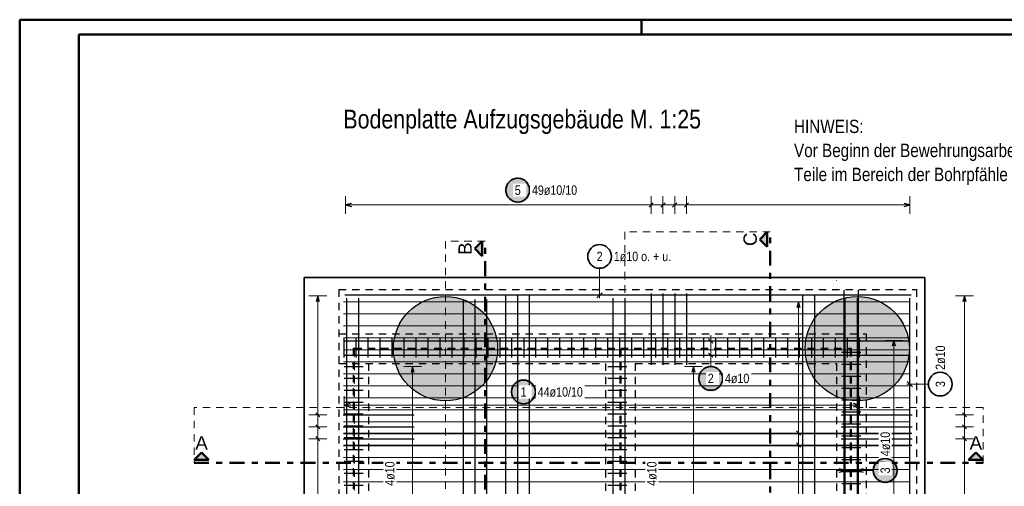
# Model space of a CAD drawing. Header units: millimetres. Extents: x 0 to 50.9, y 0 to 29.7.
# Tile 8 of 13: x 0 to 16.6, y 21.8 to 29.7. Entities that reach past the tile are written whole.
import ezdxf

# ---------------------------------------------------------------- set-up
doc = ezdxf.new("R2010")
doc.units = ezdxf.units.MM
doc.linetypes.add('DASHDOT', pattern=[1, 0.5, -0.25, 0, -0.25])
doc.linetypes.add('HIDDEN', pattern=[0.375, 0.25, -0.125])
doc.styles.add('Arial', font='arial.ttf')
doc.styles.add('Arial Narrow', font='ARIALN.TTF')

msp = doc.modelspace()

# ---------------------------------------------------------------- hatches: boundary and pattern name
at = {"lineweight": 25, "true_color": 0xffffff}
for points in [[(8.628, 26.826), (8.627, 26.834), (8.627, 26.841), (8.626, 26.849), (8.625, 26.857), (8.624, 26.864), (8.623, 26.872), (8.621, 26.879), (8.619, 26.887), (8.617, 26.894), (8.614, 26.901), (8.612, 26.908), (8.609, 26.916), (8.605, 26.922), (8.602, 26.929), (8.598, 26.936), (8.594, 26.943), (8.59, 26.949), (8.586, 26.955), (8.581, 26.961), (8.576, 26.967), (8.571, 26.973), (8.566, 26.979), (8.56, 26.984), (8.555, 26.99), (8.549, 26.995), (8.543, 26.999), (8.537, 27.004), (8.531, 27.008), (8.524, 27.013), (8.518, 27.017), (8.511, 27.02), (8.504, 27.024), (8.497, 27.027), (8.49, 27.03), (8.483, 27.033), (8.476, 27.035), (8.468, 27.038), (8.461, 27.04), (8.453, 27.041), (8.446, 27.043), (8.438, 27.044), (8.431, 27.045), (8.423, 27.046), (8.415, 27.046), (8.408, 27.046), (8.4, 27.046), (8.392, 27.046), (8.385, 27.045), (8.377, 27.044), (8.369, 27.043), (8.362, 27.041), (8.354, 27.04), (8.347, 27.038), (8.34, 27.035), (8.332, 27.033), (8.325, 27.03), (8.318, 27.027), (8.311, 27.024), (8.304, 27.02), (8.298, 27.017), (8.291, 27.013), (8.285, 27.008), (8.278, 27.004), (8.272, 26.999), (8.266, 26.995), (8.26, 26.99), (8.255, 26.984), (8.249, 26.979), (8.244, 26.973), (8.239, 26.967), (8.234, 26.961), (8.23, 26.955), (8.225, 26.949), (8.221, 26.943), (8.217, 26.936), (8.213, 26.929), (8.21, 26.922), (8.207, 26.916), (8.204, 26.908), (8.201, 26.901), (8.198, 26.894), (8.196, 26.887), (8.194, 26.879), (8.192, 26.872), (8.191, 26.864), (8.19, 26.857), (8.189, 26.849), (8.188, 26.841), (8.188, 26.834), (8.188, 26.826), (8.188, 26.818), (8.188, 26.811), (8.189, 26.803), (8.19, 26.795), (8.191, 26.788), (8.192, 26.78), (8.194, 26.773), (8.196, 26.765), (8.198, 26.758), (8.201, 26.751), (8.204, 26.744), (8.207, 26.737), (8.21, 26.73), (8.213, 26.723), (8.217, 26.716), (8.221, 26.709), (8.225, 26.703), (8.23, 26.697), (8.234, 26.691), (8.239, 26.685), (8.244, 26.679), (8.249, 26.673), (8.255, 26.668), (8.26, 26.663), (8.266, 26.658), (8.272, 26.653), (8.278, 26.648), (8.285, 26.644), (8.291, 26.639), (8.298, 26.636), (8.304, 26.632), (8.311, 26.628), (8.318, 26.625), (8.325, 26.622), (8.332, 26.619), (8.34, 26.617), (8.347, 26.615), (8.354, 26.613), (8.362, 26.611), (8.369, 26.609), (8.377, 26.608), (8.385, 26.607), (8.392, 26.607), (8.4, 26.606), (8.408, 26.606), (8.415, 26.606), (8.423, 26.607), (8.431, 26.607), (8.438, 26.608), (8.446, 26.609), (8.453, 26.611), (8.461, 26.613), (8.468, 26.615), (8.476, 26.617), (8.483, 26.619), (8.49, 26.622), (8.497, 26.625), (8.504, 26.628), (8.511, 26.632), (8.518, 26.636), (8.524, 26.639), (8.531, 26.644), (8.537, 26.648), (8.543, 26.653), (8.549, 26.658), (8.555, 26.663), (8.56, 26.668), (8.566, 26.673), (8.571, 26.679), (8.576, 26.685), (8.581, 26.691), (8.586, 26.697), (8.59, 26.703), (8.594, 26.709), (8.598, 26.716), (8.602, 26.723), (8.605, 26.73), (8.609, 26.737), (8.612, 26.744), (8.614, 26.751), (8.617, 26.758), (8.619, 26.765), (8.621, 26.773), (8.623, 26.78), (8.624, 26.788), (8.625, 26.795), (8.626, 26.803), (8.627, 26.811)], [(11.886, 23.651), (11.886, 23.659), (11.886, 23.666), (11.885, 23.674), (11.884, 23.682), (11.883, 23.689), (11.881, 23.697), (11.88, 23.704), (11.878, 23.712), (11.875, 23.719), (11.873, 23.726), (11.87, 23.733), (11.867, 23.74), (11.864, 23.747), (11.86, 23.754), (11.857, 23.761), (11.853, 23.767), (11.848, 23.774), (11.844, 23.78), (11.839, 23.786), (11.835, 23.792), (11.83, 23.798), (11.824, 23.804), (11.819, 23.809), (11.813, 23.814), (11.807, 23.819), (11.802, 23.824), (11.795, 23.829), (11.789, 23.833), (11.783, 23.837), (11.776, 23.841), (11.769, 23.845), (11.763, 23.849), (11.756, 23.852), (11.748, 23.855), (11.741, 23.858), (11.734, 23.86), (11.727, 23.862), (11.719, 23.864), (11.712, 23.866), (11.704, 23.868), (11.697, 23.869), (11.689, 23.87), (11.681, 23.87), (11.674, 23.871), (11.666, 23.871), (11.658, 23.871), (11.651, 23.87), (11.643, 23.87), (11.635, 23.869), (11.628, 23.868), (11.62, 23.866), (11.613, 23.864), (11.605, 23.862), (11.598, 23.86), (11.591, 23.858), (11.584, 23.855), (11.577, 23.852), (11.57, 23.849), (11.563, 23.845), (11.556, 23.841), (11.549, 23.837), (11.543, 23.833), (11.537, 23.829), (11.531, 23.824), (11.525, 23.819), (11.519, 23.814), (11.513, 23.809), (11.508, 23.804), (11.503, 23.798), (11.498, 23.792), (11.493, 23.786), (11.488, 23.78), (11.484, 23.774), (11.48, 23.767), (11.476, 23.761), (11.472, 23.754), (11.468, 23.747), (11.465, 23.74), (11.462, 23.733), (11.459, 23.726), (11.457, 23.719), (11.455, 23.712), (11.453, 23.704), (11.451, 23.697), (11.449, 23.689), (11.448, 23.682), (11.447, 23.674), (11.447, 23.666), (11.446, 23.659), (11.446, 23.651), (11.446, 23.643), (11.447, 23.636), (11.447, 23.628), (11.448, 23.62), (11.449, 23.613), (11.451, 23.605), (11.453, 23.598), (11.455, 23.59), (11.457, 23.583), (11.459, 23.576), (11.462, 23.568), (11.465, 23.561), (11.468, 23.554), (11.472, 23.548), (11.476, 23.541), (11.48, 23.534), (11.484, 23.528), (11.488, 23.522), (11.493, 23.515), (11.498, 23.509), (11.503, 23.504), (11.508, 23.498), (11.513, 23.493), (11.519, 23.487), (11.525, 23.482), (11.531, 23.478), (11.537, 23.473), (11.543, 23.469), (11.549, 23.464), (11.556, 23.46), (11.563, 23.457), (11.57, 23.453), (11.577, 23.45), (11.584, 23.447), (11.591, 23.444), (11.598, 23.442), (11.605, 23.439), (11.613, 23.437), (11.62, 23.436), (11.628, 23.434), (11.635, 23.433), (11.643, 23.432), (11.651, 23.431), (11.658, 23.431), (11.666, 23.431), (11.674, 23.431), (11.681, 23.431), (11.689, 23.432), (11.697, 23.433), (11.704, 23.434), (11.712, 23.436), (11.719, 23.437), (11.727, 23.439), (11.734, 23.442), (11.741, 23.444), (11.748, 23.447), (11.756, 23.45), (11.763, 23.453), (11.769, 23.457), (11.776, 23.46), (11.783, 23.464), (11.789, 23.469), (11.795, 23.473), (11.802, 23.478), (11.807, 23.482), (11.813, 23.487), (11.819, 23.493), (11.824, 23.498), (11.83, 23.504), (11.835, 23.509), (11.839, 23.515), (11.844, 23.522), (11.848, 23.528), (11.853, 23.534), (11.857, 23.541), (11.86, 23.548), (11.864, 23.554), (11.867, 23.561), (11.87, 23.568), (11.873, 23.576), (11.875, 23.583), (11.878, 23.59), (11.88, 23.598), (11.881, 23.605), (11.883, 23.613), (11.884, 23.62), (11.885, 23.628), (11.886, 23.636)], [(8.725, 23.423), (8.725, 23.431), (8.725, 23.438), (8.724, 23.446), (8.723, 23.454), (8.722, 23.461), (8.721, 23.469), (8.719, 23.476), (8.717, 23.484), (8.715, 23.491), (8.712, 23.498), (8.709, 23.506), (8.706, 23.513), (8.703, 23.52), (8.7, 23.526), (8.696, 23.533), (8.692, 23.54), (8.688, 23.546), (8.683, 23.552), (8.679, 23.559), (8.674, 23.565), (8.669, 23.57), (8.664, 23.576), (8.658, 23.581), (8.653, 23.587), (8.647, 23.592), (8.641, 23.597), (8.635, 23.601), (8.628, 23.606), (8.622, 23.61), (8.615, 23.614), (8.609, 23.617), (8.602, 23.621), (8.595, 23.624), (8.588, 23.627), (8.581, 23.63), (8.573, 23.632), (8.566, 23.635), (8.559, 23.637), (8.551, 23.638), (8.544, 23.64), (8.536, 23.641), (8.528, 23.642), (8.521, 23.643), (8.513, 23.643), (8.505, 23.643), (8.498, 23.643), (8.49, 23.643), (8.482, 23.642), (8.475, 23.641), (8.467, 23.64), (8.46, 23.638), (8.452, 23.637), (8.445, 23.635), (8.437, 23.632), (8.43, 23.63), (8.423, 23.627), (8.416, 23.624), (8.409, 23.621), (8.402, 23.617), (8.395, 23.614), (8.389, 23.61), (8.382, 23.606), (8.376, 23.601), (8.37, 23.597), (8.364, 23.592), (8.358, 23.587), (8.353, 23.581), (8.347, 23.576), (8.342, 23.57), (8.337, 23.565), (8.332, 23.559), (8.327, 23.552), (8.323, 23.546), (8.319, 23.54), (8.315, 23.533), (8.311, 23.526), (8.308, 23.52), (8.304, 23.513), (8.301, 23.506), (8.299, 23.498), (8.296, 23.491), (8.294, 23.484), (8.292, 23.476), (8.29, 23.469), (8.289, 23.461), (8.287, 23.454), (8.287, 23.446), (8.286, 23.438), (8.285, 23.431), (8.285, 23.423), (8.285, 23.415), (8.286, 23.408), (8.287, 23.4), (8.287, 23.393), (8.289, 23.385), (8.29, 23.377), (8.292, 23.37), (8.294, 23.363), (8.296, 23.355), (8.299, 23.348), (8.301, 23.341), (8.304, 23.334), (8.308, 23.327), (8.311, 23.32), (8.315, 23.313), (8.319, 23.307), (8.323, 23.3), (8.327, 23.294), (8.332, 23.288), (8.337, 23.282), (8.342, 23.276), (8.347, 23.27), (8.353, 23.265), (8.358, 23.26), (8.364, 23.255), (8.37, 23.25), (8.376, 23.245), (8.382, 23.241), (8.389, 23.237), (8.395, 23.233), (8.402, 23.229), (8.409, 23.225), (8.416, 23.222), (8.423, 23.219), (8.43, 23.216), (8.437, 23.214), (8.445, 23.212), (8.452, 23.21), (8.46, 23.208), (8.467, 23.206), (8.475, 23.205), (8.482, 23.204), (8.49, 23.204), (8.498, 23.203), (8.505, 23.203), (8.513, 23.203), (8.521, 23.204), (8.528, 23.204), (8.536, 23.205), (8.544, 23.206), (8.551, 23.208), (8.559, 23.21), (8.566, 23.212), (8.573, 23.214), (8.581, 23.216), (8.588, 23.219), (8.595, 23.222), (8.602, 23.225), (8.609, 23.229), (8.615, 23.233), (8.622, 23.237), (8.628, 23.241), (8.635, 23.245), (8.641, 23.25), (8.647, 23.255), (8.653, 23.26), (8.658, 23.265), (8.664, 23.27), (8.669, 23.276), (8.674, 23.282), (8.679, 23.288), (8.683, 23.294), (8.688, 23.3), (8.692, 23.307), (8.696, 23.313), (8.7, 23.32), (8.703, 23.327), (8.706, 23.334), (8.709, 23.341), (8.712, 23.348), (8.715, 23.355), (8.717, 23.363), (8.719, 23.37), (8.721, 23.377), (8.722, 23.385), (8.723, 23.393), (8.724, 23.4), (8.725, 23.408)], [(14.831, 22.1), (14.831, 22.108), (14.831, 22.115), (14.83, 22.123), (14.829, 22.131), (14.828, 22.138), (14.827, 22.146), (14.825, 22.153), (14.823, 22.161), (14.821, 22.168), (14.818, 22.175), (14.815, 22.182), (14.812, 22.189), (14.809, 22.196), (14.806, 22.203), (14.802, 22.21), (14.798, 22.217), (14.794, 22.223), (14.789, 22.229), (14.785, 22.235), (14.78, 22.241), (14.775, 22.247), (14.77, 22.253), (14.764, 22.258), (14.759, 22.263), (14.753, 22.269), (14.747, 22.273), (14.741, 22.278), (14.734, 22.282), (14.728, 22.287), (14.721, 22.291), (14.715, 22.294), (14.708, 22.298), (14.701, 22.301), (14.694, 22.304), (14.687, 22.307), (14.679, 22.309), (14.672, 22.311), (14.665, 22.313), (14.657, 22.315), (14.65, 22.317), (14.642, 22.318), (14.634, 22.319), (14.627, 22.319), (14.619, 22.32), (14.611, 22.32), (14.604, 22.32), (14.596, 22.319), (14.588, 22.319), (14.581, 22.318), (14.573, 22.317), (14.566, 22.315), (14.558, 22.313), (14.551, 22.311), (14.543, 22.309), (14.536, 22.307), (14.529, 22.304), (14.522, 22.301), (14.515, 22.298), (14.508, 22.294), (14.501, 22.291), (14.495, 22.287), (14.488, 22.282), (14.482, 22.278), (14.476, 22.273), (14.47, 22.269), (14.464, 22.263), (14.459, 22.258), (14.453, 22.253), (14.448, 22.247), (14.443, 22.241), (14.438, 22.235), (14.433, 22.229), (14.429, 22.223), (14.425, 22.217), (14.421, 22.21), (14.417, 22.203), (14.414, 22.196), (14.41, 22.189), (14.407, 22.182), (14.405, 22.175), (14.402, 22.168), (14.4, 22.161), (14.398, 22.153), (14.396, 22.146), (14.395, 22.138), (14.393, 22.131), (14.393, 22.123), (14.392, 22.115), (14.391, 22.108), (14.391, 22.1), (14.391, 22.092), (14.392, 22.085), (14.393, 22.077), (14.393, 22.069), (14.395, 22.062), (14.396, 22.054), (14.398, 22.047), (14.4, 22.039), (14.402, 22.032), (14.405, 22.025), (14.407, 22.018), (14.41, 22.011), (14.414, 22.004), (14.417, 21.997), (14.421, 21.99), (14.425, 21.983), (14.429, 21.977), (14.433, 21.971), (14.438, 21.965), (14.443, 21.959), (14.448, 21.953), (14.453, 21.947), (14.459, 21.942), (14.464, 21.937), (14.47, 21.931), (14.476, 21.927), (14.482, 21.922), (14.488, 21.918), (14.495, 21.913), (14.501, 21.909), (14.508, 21.906), (14.515, 21.902), (14.522, 21.899), (14.529, 21.896), (14.536, 21.893), (14.543, 21.891), (14.551, 21.889), (14.558, 21.887), (14.566, 21.885), (14.573, 21.883), (14.581, 21.882), (14.588, 21.881), (14.596, 21.881), (14.604, 21.88), (14.611, 21.88), (14.619, 21.88), (14.627, 21.881), (14.634, 21.881), (14.642, 21.882), (14.65, 21.883), (14.657, 21.885), (14.665, 21.887), (14.672, 21.889), (14.679, 21.891), (14.687, 21.893), (14.694, 21.896), (14.701, 21.899), (14.708, 21.902), (14.715, 21.906), (14.721, 21.909), (14.728, 21.913), (14.734, 21.918), (14.741, 21.922), (14.747, 21.927), (14.753, 21.931), (14.759, 21.937), (14.764, 21.942), (14.77, 21.947), (14.775, 21.953), (14.78, 21.959), (14.785, 21.965), (14.789, 21.971), (14.794, 21.977), (14.798, 21.983), (14.802, 21.99), (14.806, 21.997), (14.809, 22.004), (14.812, 22.011), (14.815, 22.018), (14.818, 22.025), (14.821, 22.032), (14.823, 22.039), (14.825, 22.047), (14.827, 22.054), (14.828, 22.062), (14.829, 22.069), (14.83, 22.077), (14.831, 22.085)]]:
    msp.add_hatch(color=7, dxfattribs=at).paths.add_polyline_path(points)
at = {"lineweight": 25, "true_color": 0x0000ff}
for points in [[(12.494, 25.996), (12.619, 25.871), (12.619, 26.121)], [(7.681, 25.84), (7.806, 25.715), (7.806, 25.965)], [(3.068, 22.402), (2.943, 22.277), (3.193, 22.277)], [(16.14, 22.402), (16.015, 22.277), (16.265, 22.277)]]:
    msp.add_hatch(color=5, dxfattribs=at).paths.add_polyline_path(points)
at = {"lineweight": 25, "true_color": 0xd7ffd7}
for points in [[(8.068, 24.153), (8.067, 24.165), (8.067, 24.177), (8.067, 24.189), (8.066, 24.201), (8.066, 24.213), (8.065, 24.224), (8.064, 24.236), (8.062, 24.248), (8.061, 24.26), (8.06, 24.272), (8.058, 24.283), (8.056, 24.295), (8.054, 24.307), (8.052, 24.318), (8.05, 24.33), (8.047, 24.342), (8.045, 24.353), (8.042, 24.365), (8.039, 24.376), (8.036, 24.388), (8.033, 24.399), (8.029, 24.41), (8.026, 24.422), (8.022, 24.433), (8.018, 24.444), (8.014, 24.455), (8.01, 24.467), (8.006, 24.478), (8.001, 24.489), (7.997, 24.5), (7.992, 24.51), (7.987, 24.521), (7.982, 24.532), (7.977, 24.543), (7.971, 24.553), (7.966, 24.564), (7.96, 24.574), (7.955, 24.585), (7.949, 24.595), (7.943, 24.605), (7.937, 24.615), (7.93, 24.625), (7.924, 24.635), (7.917, 24.645), (7.911, 24.655), (7.904, 24.665), (7.897, 24.674), (7.89, 24.684), (7.882, 24.693), (7.875, 24.703), (7.868, 24.712), (7.86, 24.721), (7.852, 24.73), (7.844, 24.739), (7.836, 24.748), (7.828, 24.756), (7.82, 24.765), (7.812, 24.773), (7.804, 24.782), (7.795, 24.79), (7.786, 24.798), (7.778, 24.806), (7.769, 24.814), (7.76, 24.822), (7.751, 24.829), (7.742, 24.837), (7.732, 24.844), (7.723, 24.852), (7.713, 24.859), (7.704, 24.866), (7.694, 24.873), (7.684, 24.88), (7.675, 24.886), (7.665, 24.893), (7.655, 24.899), (7.645, 24.905), (7.634, 24.911), (7.624, 24.917), (7.614, 24.923), (7.603, 24.929), (7.593, 24.934), (7.582, 24.94), (7.572, 24.945), (7.561, 24.95), (7.55, 24.955), (7.539, 24.96), (7.528, 24.965), (7.517, 24.969), (7.506, 24.973), (7.495, 24.978), (7.484, 24.982), (7.473, 24.986), (7.462, 24.989), (7.45, 24.993), (7.439, 24.997), (7.428, 25), (7.416, 25.003), (7.405, 25.006), (7.393, 25.009), (7.382, 25.012), (7.37, 25.014), (7.359, 25.016), (7.347, 25.019), (7.335, 25.021), (7.323, 25.023), (7.312, 25.024), (7.3, 25.026), (7.288, 25.027), (7.276, 25.029), (7.265, 25.03), (7.253, 25.031), (7.241, 25.032), (7.229, 25.032), (7.217, 25.033), (7.205, 25.033), (7.194, 25.033), (7.182, 25.033), (7.17, 25.033), (7.158, 25.033), (7.146, 25.032), (7.134, 25.032), (7.122, 25.031), (7.111, 25.03), (7.099, 25.029), (7.087, 25.027), (7.075, 25.026), (7.063, 25.024), (7.052, 25.023), (7.04, 25.021), (7.028, 25.019), (7.017, 25.016), (7.005, 25.014), (6.993, 25.012), (6.982, 25.009), (6.97, 25.006), (6.959, 25.003), (6.947, 25), (6.936, 24.997), (6.925, 24.993), (6.913, 24.989), (6.902, 24.986), (6.891, 24.982), (6.88, 24.978), (6.869, 24.973), (6.858, 24.969), (6.847, 24.965), (6.836, 24.96), (6.825, 24.955), (6.814, 24.95), (6.803, 24.945), (6.793, 24.94), (6.782, 24.934), (6.772, 24.929), (6.761, 24.923), (6.751, 24.917), (6.741, 24.911), (6.731, 24.905), (6.72, 24.899), (6.71, 24.893), (6.701, 24.886), (6.691, 24.88), (6.681, 24.873), (6.671, 24.866), (6.662, 24.859), (6.652, 24.852), (6.643, 24.844), (6.634, 24.837), (6.624, 24.829), (6.615, 24.822), (6.606, 24.814), (6.598, 24.806), (6.589, 24.798), (6.58, 24.79), (6.572, 24.782), (6.563, 24.773), (6.555, 24.765), (6.547, 24.756), (6.539, 24.748), (6.531, 24.739), (6.523, 24.73), (6.515, 24.721), (6.508, 24.712), (6.5, 24.703), (6.493, 24.693), (6.486, 24.684), (6.478, 24.674), (6.471, 24.665), (6.465, 24.655), (6.458, 24.645), (6.451, 24.635), (6.445, 24.625), (6.439, 24.615), (6.432, 24.605), (6.426, 24.595), (6.421, 24.585), (6.415, 24.574), (6.409, 24.564), (6.404, 24.553), (6.398, 24.543), (6.393, 24.532), (6.388, 24.521), (6.383, 24.51), (6.379, 24.5), (6.374, 24.489), (6.37, 24.478), (6.365, 24.467), (6.361, 24.455), (6.357, 24.444), (6.353, 24.433), (6.35, 24.422), (6.346, 24.41), (6.343, 24.399), (6.339, 24.388), (6.336, 24.376), (6.333, 24.365), (6.331, 24.353), (6.328, 24.342), (6.326, 24.33), (6.323, 24.318), (6.321, 24.307), (6.319, 24.295), (6.317, 24.283), (6.316, 24.272), (6.314, 24.26), (6.313, 24.248), (6.311, 24.236), (6.31, 24.224), (6.31, 24.213), (6.309, 24.201), (6.308, 24.189), (6.308, 24.177), (6.308, 24.165), (6.308, 24.153), (6.308, 24.141), (6.308, 24.13), (6.308, 24.118), (6.309, 24.106), (6.31, 24.094), (6.31, 24.082), (6.311, 24.07), (6.313, 24.059), (6.314, 24.047), (6.316, 24.035), (6.317, 24.023), (6.319, 24.011), (6.321, 24), (6.323, 23.988), (6.326, 23.976), (6.328, 23.965), (6.331, 23.953), (6.333, 23.942), (6.336, 23.93), (6.339, 23.919), (6.343, 23.907), (6.346, 23.896), (6.35, 23.885), (6.353, 23.873), (6.357, 23.862), (6.361, 23.851), (6.365, 23.84), (6.37, 23.829), (6.374, 23.818), (6.379, 23.807), (6.383, 23.796), (6.388, 23.785), (6.393, 23.775), (6.398, 23.764), (6.404, 23.753), (6.409, 23.743), (6.415, 23.732), (6.421, 23.722), (6.426, 23.712), (6.432, 23.701), (6.439, 23.691), (6.445, 23.681), (6.451, 23.671), (6.458, 23.661), (6.465, 23.651), (6.471, 23.642), (6.478, 23.632), (6.486, 23.623), (6.493, 23.613), (6.5, 23.604), (6.508, 23.595), (6.515, 23.586), (6.523, 23.577), (6.531, 23.568), (6.539, 23.559), (6.547, 23.55), (6.555, 23.542), (6.563, 23.533), (6.572, 23.525), (6.58, 23.516), (6.589, 23.508), (6.598, 23.5), (6.606, 23.492), (6.615, 23.485), (6.624, 23.477), (6.634, 23.469), (6.643, 23.462), (6.652, 23.455), (6.662, 23.448), (6.671, 23.441), (6.681, 23.434), (6.691, 23.427), (6.701, 23.42), (6.71, 23.414), (6.72, 23.407), (6.731, 23.401), (6.741, 23.395), (6.751, 23.389), (6.761, 23.383), (6.772, 23.378), (6.782, 23.372), (6.793, 23.367), (6.803, 23.362), (6.814, 23.356), (6.825, 23.351), (6.836, 23.347), (6.847, 23.342), (6.858, 23.337), (6.869, 23.333), (6.88, 23.329), (6.891, 23.325), (6.902, 23.321), (6.913, 23.317), (6.925, 23.313), (6.936, 23.31), (6.947, 23.307), (6.959, 23.304), (6.97, 23.3), (6.982, 23.298), (6.993, 23.295), (7.005, 23.292), (7.017, 23.29), (7.028, 23.288), (7.04, 23.286), (7.052, 23.284), (7.063, 23.282), (7.075, 23.28), (7.087, 23.279), (7.099, 23.278), (7.111, 23.277), (7.122, 23.276), (7.134, 23.275), (7.146, 23.274), (7.158, 23.274), (7.17, 23.273), (7.182, 23.273), (7.194, 23.273), (7.205, 23.273), (7.217, 23.274), (7.229, 23.274), (7.241, 23.275), (7.253, 23.276), (7.265, 23.277), (7.276, 23.278), (7.288, 23.279), (7.3, 23.28), (7.312, 23.282), (7.323, 23.284), (7.335, 23.286), (7.347, 23.288), (7.359, 23.29), (7.37, 23.292), (7.382, 23.295), (7.393, 23.298), (7.405, 23.3), (7.416, 23.304), (7.428, 23.307), (7.439, 23.31), (7.45, 23.313), (7.462, 23.317), (7.473, 23.321), (7.484, 23.325), (7.495, 23.329), (7.506, 23.333), (7.517, 23.337), (7.528, 23.342), (7.539, 23.347), (7.55, 23.351), (7.561, 23.356), (7.572, 23.362), (7.582, 23.367), (7.593, 23.372), (7.603, 23.378), (7.614, 23.383), (7.624, 23.389), (7.634, 23.395), (7.645, 23.401), (7.655, 23.407), (7.665, 23.414), (7.675, 23.42), (7.684, 23.427), (7.694, 23.434), (7.704, 23.441), (7.713, 23.448), (7.723, 23.455), (7.732, 23.462), (7.742, 23.469), (7.751, 23.477), (7.76, 23.485), (7.769, 23.492), (7.778, 23.5), (7.786, 23.508), (7.795, 23.516), (7.804, 23.525), (7.812, 23.533), (7.82, 23.542), (7.828, 23.55), (7.836, 23.559), (7.844, 23.568), (7.852, 23.577), (7.86, 23.586), (7.868, 23.595), (7.875, 23.604), (7.882, 23.613), (7.89, 23.623), (7.897, 23.632), (7.904, 23.642), (7.911, 23.651), (7.917, 23.661), (7.924, 23.671), (7.93, 23.681), (7.937, 23.691), (7.943, 23.701), (7.949, 23.712), (7.955, 23.722), (7.96, 23.732), (7.966, 23.743), (7.971, 23.753), (7.977, 23.764), (7.982, 23.775), (7.987, 23.785), (7.992, 23.796), (7.997, 23.807), (8.001, 23.818), (8.006, 23.829), (8.01, 23.84), (8.014, 23.851), (8.018, 23.862), (8.022, 23.873), (8.026, 23.885), (8.029, 23.896), (8.033, 23.907), (8.036, 23.919), (8.039, 23.93), (8.042, 23.942), (8.045, 23.953), (8.047, 23.965), (8.05, 23.976), (8.052, 23.988), (8.054, 24), (8.056, 24.011), (8.058, 24.023), (8.06, 24.035), (8.061, 24.047), (8.062, 24.059), (8.064, 24.07), (8.065, 24.082), (8.066, 24.094), (8.066, 24.106), (8.067, 24.118), (8.067, 24.13), (8.067, 24.141)], [(15.019, 24.153), (15.019, 24.165), (15.019, 24.177), (15.018, 24.189), (15.018, 24.201), (15.017, 24.213), (15.016, 24.224), (15.015, 24.236), (15.014, 24.248), (15.012, 24.26), (15.011, 24.272), (15.009, 24.283), (15.007, 24.295), (15.005, 24.307), (15.003, 24.318), (15.001, 24.33), (14.999, 24.342), (14.996, 24.353), (14.993, 24.365), (14.99, 24.376), (14.987, 24.388), (14.984, 24.399), (14.981, 24.41), (14.977, 24.422), (14.973, 24.433), (14.969, 24.444), (14.965, 24.455), (14.961, 24.467), (14.957, 24.478), (14.953, 24.489), (14.948, 24.5), (14.943, 24.51), (14.938, 24.521), (14.933, 24.532), (14.928, 24.543), (14.923, 24.553), (14.917, 24.564), (14.912, 24.574), (14.906, 24.585), (14.9, 24.595), (14.894, 24.605), (14.888, 24.615), (14.882, 24.625), (14.875, 24.635), (14.869, 24.645), (14.862, 24.655), (14.855, 24.665), (14.848, 24.674), (14.841, 24.684), (14.834, 24.693), (14.826, 24.703), (14.819, 24.712), (14.811, 24.721), (14.804, 24.73), (14.796, 24.739), (14.788, 24.748), (14.78, 24.756), (14.772, 24.765), (14.763, 24.773), (14.755, 24.782), (14.746, 24.79), (14.738, 24.798), (14.729, 24.806), (14.72, 24.814), (14.711, 24.822), (14.702, 24.829), (14.693, 24.837), (14.684, 24.844), (14.674, 24.852), (14.665, 24.859), (14.655, 24.866), (14.646, 24.873), (14.636, 24.88), (14.626, 24.886), (14.616, 24.893), (14.606, 24.899), (14.596, 24.905), (14.586, 24.911), (14.576, 24.917), (14.565, 24.923), (14.555, 24.929), (14.544, 24.934), (14.534, 24.94), (14.523, 24.945), (14.512, 24.95), (14.502, 24.955), (14.491, 24.96), (14.48, 24.965), (14.469, 24.969), (14.458, 24.973), (14.447, 24.978), (14.436, 24.982), (14.424, 24.986), (14.413, 24.989), (14.402, 24.993), (14.39, 24.997), (14.379, 25), (14.368, 25.003), (14.356, 25.006), (14.345, 25.009), (14.333, 25.012), (14.322, 25.014), (14.31, 25.016), (14.298, 25.019), (14.287, 25.021), (14.275, 25.023), (14.263, 25.024), (14.251, 25.026), (14.24, 25.027), (14.228, 25.029), (14.216, 25.03), (14.204, 25.031), (14.192, 25.032), (14.18, 25.032), (14.169, 25.033), (14.157, 25.033), (14.145, 25.033), (14.133, 25.033), (14.121, 25.033), (14.109, 25.033), (14.097, 25.032), (14.086, 25.032), (14.074, 25.031), (14.062, 25.03), (14.05, 25.029), (14.038, 25.027), (14.027, 25.026), (14.015, 25.024), (14.003, 25.023), (13.991, 25.021), (13.98, 25.019), (13.968, 25.016), (13.956, 25.014), (13.945, 25.012), (13.933, 25.009), (13.922, 25.006), (13.91, 25.003), (13.899, 25), (13.887, 24.997), (13.876, 24.993), (13.865, 24.989), (13.853, 24.986), (13.842, 24.982), (13.831, 24.978), (13.82, 24.973), (13.809, 24.969), (13.798, 24.965), (13.787, 24.96), (13.776, 24.955), (13.766, 24.95), (13.755, 24.945), (13.744, 24.94), (13.734, 24.934), (13.723, 24.929), (13.713, 24.923), (13.702, 24.917), (13.692, 24.911), (13.682, 24.905), (13.672, 24.899), (13.662, 24.893), (13.652, 24.886), (13.642, 24.88), (13.632, 24.873), (13.623, 24.866), (13.613, 24.859), (13.604, 24.852), (13.594, 24.844), (13.585, 24.837), (13.576, 24.829), (13.567, 24.822), (13.558, 24.814), (13.549, 24.806), (13.54, 24.798), (13.532, 24.79), (13.523, 24.782), (13.515, 24.773), (13.506, 24.765), (13.498, 24.756), (13.49, 24.748), (13.482, 24.739), (13.474, 24.73), (13.467, 24.721), (13.459, 24.712), (13.451, 24.703), (13.444, 24.693), (13.437, 24.684), (13.43, 24.674), (13.423, 24.665), (13.416, 24.655), (13.409, 24.645), (13.403, 24.635), (13.396, 24.625), (13.39, 24.615), (13.384, 24.605), (13.378, 24.595), (13.372, 24.585), (13.366, 24.574), (13.361, 24.564), (13.355, 24.553), (13.35, 24.543), (13.345, 24.532), (13.34, 24.521), (13.335, 24.51), (13.33, 24.5), (13.325, 24.489), (13.321, 24.478), (13.317, 24.467), (13.312, 24.455), (13.308, 24.444), (13.305, 24.433), (13.301, 24.422), (13.297, 24.41), (13.294, 24.399), (13.291, 24.388), (13.288, 24.376), (13.285, 24.365), (13.282, 24.353), (13.279, 24.342), (13.277, 24.33), (13.275, 24.318), (13.272, 24.307), (13.27, 24.295), (13.269, 24.283), (13.267, 24.272), (13.265, 24.26), (13.264, 24.248), (13.263, 24.236), (13.262, 24.224), (13.261, 24.213), (13.26, 24.201), (13.26, 24.189), (13.259, 24.177), (13.259, 24.165), (13.259, 24.153), (13.259, 24.141), (13.259, 24.13), (13.26, 24.118), (13.26, 24.106), (13.261, 24.094), (13.262, 24.082), (13.263, 24.07), (13.264, 24.059), (13.265, 24.047), (13.267, 24.035), (13.269, 24.023), (13.27, 24.011), (13.272, 24), (13.275, 23.988), (13.277, 23.976), (13.279, 23.965), (13.282, 23.953), (13.285, 23.942), (13.288, 23.93), (13.291, 23.919), (13.294, 23.907), (13.297, 23.896), (13.301, 23.885), (13.305, 23.873), (13.308, 23.862), (13.312, 23.851), (13.317, 23.84), (13.321, 23.829), (13.325, 23.818), (13.33, 23.807), (13.335, 23.796), (13.34, 23.785), (13.345, 23.775), (13.35, 23.764), (13.355, 23.753), (13.361, 23.743), (13.366, 23.732), (13.372, 23.722), (13.378, 23.712), (13.384, 23.701), (13.39, 23.691), (13.396, 23.681), (13.403, 23.671), (13.409, 23.661), (13.416, 23.651), (13.423, 23.642), (13.43, 23.632), (13.437, 23.623), (13.444, 23.613), (13.451, 23.604), (13.459, 23.595), (13.467, 23.586), (13.474, 23.577), (13.482, 23.568), (13.49, 23.559), (13.498, 23.55), (13.506, 23.542), (13.515, 23.533), (13.523, 23.525), (13.532, 23.516), (13.54, 23.508), (13.549, 23.5), (13.558, 23.492), (13.567, 23.485), (13.576, 23.477), (13.585, 23.469), (13.594, 23.462), (13.604, 23.455), (13.613, 23.448), (13.623, 23.441), (13.632, 23.434), (13.642, 23.427), (13.652, 23.42), (13.662, 23.414), (13.672, 23.407), (13.682, 23.401), (13.692, 23.395), (13.702, 23.389), (13.713, 23.383), (13.723, 23.378), (13.734, 23.372), (13.744, 23.367), (13.755, 23.362), (13.766, 23.356), (13.776, 23.351), (13.787, 23.347), (13.798, 23.342), (13.809, 23.337), (13.82, 23.333), (13.831, 23.329), (13.842, 23.325), (13.853, 23.321), (13.865, 23.317), (13.876, 23.313), (13.887, 23.31), (13.899, 23.307), (13.91, 23.304), (13.922, 23.3), (13.933, 23.298), (13.945, 23.295), (13.956, 23.292), (13.968, 23.29), (13.98, 23.288), (13.991, 23.286), (14.003, 23.284), (14.015, 23.282), (14.027, 23.28), (14.038, 23.279), (14.05, 23.278), (14.062, 23.277), (14.074, 23.276), (14.086, 23.275), (14.097, 23.274), (14.109, 23.274), (14.121, 23.273), (14.133, 23.273), (14.145, 23.273), (14.157, 23.273), (14.169, 23.274), (14.18, 23.274), (14.192, 23.275), (14.204, 23.276), (14.216, 23.277), (14.228, 23.278), (14.24, 23.279), (14.251, 23.28), (14.263, 23.282), (14.275, 23.284), (14.287, 23.286), (14.298, 23.288), (14.31, 23.29), (14.322, 23.292), (14.333, 23.295), (14.345, 23.298), (14.356, 23.3), (14.368, 23.304), (14.379, 23.307), (14.39, 23.31), (14.402, 23.313), (14.413, 23.317), (14.424, 23.321), (14.436, 23.325), (14.447, 23.329), (14.458, 23.333), (14.469, 23.337), (14.48, 23.342), (14.491, 23.347), (14.502, 23.351), (14.512, 23.356), (14.523, 23.362), (14.534, 23.367), (14.544, 23.372), (14.555, 23.378), (14.565, 23.383), (14.576, 23.389), (14.586, 23.395), (14.596, 23.401), (14.606, 23.407), (14.616, 23.414), (14.626, 23.42), (14.636, 23.427), (14.646, 23.434), (14.655, 23.441), (14.665, 23.448), (14.674, 23.455), (14.684, 23.462), (14.693, 23.469), (14.702, 23.477), (14.711, 23.485), (14.72, 23.492), (14.729, 23.5), (14.738, 23.508), (14.746, 23.516), (14.755, 23.525), (14.763, 23.533), (14.772, 23.542), (14.78, 23.55), (14.788, 23.559), (14.796, 23.568), (14.804, 23.577), (14.811, 23.586), (14.819, 23.595), (14.826, 23.604), (14.834, 23.613), (14.841, 23.623), (14.848, 23.632), (14.855, 23.642), (14.862, 23.651), (14.869, 23.661), (14.875, 23.671), (14.882, 23.681), (14.888, 23.691), (14.894, 23.701), (14.9, 23.712), (14.906, 23.722), (14.912, 23.732), (14.917, 23.743), (14.923, 23.753), (14.928, 23.764), (14.933, 23.775), (14.938, 23.785), (14.943, 23.796), (14.948, 23.807), (14.953, 23.818), (14.957, 23.829), (14.961, 23.84), (14.965, 23.851), (14.969, 23.862), (14.973, 23.873), (14.977, 23.885), (14.981, 23.896), (14.984, 23.907), (14.987, 23.919), (14.99, 23.93), (14.993, 23.942), (14.996, 23.953), (14.999, 23.965), (15.001, 23.976), (15.003, 23.988), (15.005, 24), (15.007, 24.011), (15.009, 24.023), (15.011, 24.035), (15.012, 24.047), (15.014, 24.059), (15.015, 24.07), (15.016, 24.082), (15.017, 24.094), (15.018, 24.106), (15.018, 24.118), (15.019, 24.13), (15.019, 24.141)]]:
    msp.add_hatch(color=254, dxfattribs=at).paths.add_polyline_path(points)

# ---------------------------------------------------------------- linework, layer by layer
at = {"color": 4, "linetype": 'Continuous', "lineweight": 50}
for p, q in [((42.05, 29.7), (0, 29.7)), ((0, 29.7), (0, 0)), ((41.8, 29.45), (1, 29.45)), ((1, 29.45), (1, 0.25)), ((12.619, 26.121), (12.494, 25.996)), ((12.619, 25.871), (12.619, 26.121)), ((7.806, 25.965), (7.681, 25.84)), ((7.806, 25.715), (7.806, 25.965)), ((12.494, 25.996), (12.619, 25.871)), ((7.681, 25.84), (7.806, 25.715)), ((3.068, 22.402), (2.943, 22.277)), ((2.943, 22.277), (3.193, 22.277)), ((3.193, 22.277), (3.068, 22.402)), ((16.14, 22.402), (16.015, 22.277)), ((16.015, 22.277), (16.265, 22.277)), ((16.265, 22.277), (16.14, 22.402))]:
    msp.add_line(p, q, dxfattribs=at)
at = {"color": 4, "linetype": 'Continuous', "lineweight": 50, "ltscale": 0.5}
msp.add_line((10.5, 29.7), (10.5, 29.45), dxfattribs=at)
at = {"color": 5, "linetype": 'Continuous', "lineweight": 18, "ltscale": 0.5}
for p, q in [((5.499, 26.726), (5.499, 26.426)), ((10.661, 26.426), (10.661, 26.726)), ((10.86, 26.426), (10.86, 26.726)), ((11.058, 26.426), (11.058, 26.726)), ((11.257, 26.426), (11.257, 26.726)), ((15.029, 26.426), (15.029, 26.726)), ((15.029, 26.576), (5.499, 26.576)), ((9.79, 25.508), (9.79, 25.003)), ((5.184, 25.043), (4.884, 25.043)), ((5.034, 25.043), (5.034, 16.213)), ((13.299, 24.944), (12.999, 24.944)), ((13.149, 24.944), (13.149, 16.69)), ((16.1, 25.043), (15.8, 25.043)), ((15.95, 25.043), (15.95, 16.213)), ((11.516, 24.283), (11.816, 24.283)), ((11.516, 24.283), (11.816, 24.283)), ((11.666, 23.943), (11.666, 24.383)), ((14.908, 24.293), (14.608, 24.293)), ((14.758, 24.293), (14.758, 16.653)), ((11.516, 24.043), (11.816, 24.043)), ((11.516, 24.043), (11.816, 24.043)), ((11.666, 23.851), (11.666, 23.943)), ((6.784, 23.853), (6.484, 23.853)), ((6.634, 23.853), (6.634, 16.653)), ((11.524, 23.853), (11.224, 23.853)), ((11.374, 23.853), (11.374, 16.653)), ((15.341, 23.555), (14.977, 23.555)), ((5.479, 23.35), (5.479, 23.05)), ((14.179, 23.05), (14.179, 23.35)), ((5.479, 23.2), (14.179, 23.2)), ((5.184, 23.036), (4.884, 23.036)), ((16.1, 23.036), (15.8, 23.036)), ((5.184, 22.836), (4.884, 22.836)), ((16.1, 22.836), (15.8, 22.836)), ((5.184, 22.635), (4.884, 22.635)), ((13.299, 22.729), (12.999, 22.729)), ((16.1, 22.635), (15.8, 22.635)), ((13.299, 22.528), (12.999, 22.528)), ((13.935, 21.95), (13.935, 22.25)), ((14.141, 22.25), (14.141, 21.95)), ((14.141, 22.25), (14.141, 21.95)), ((14.291, 22.1), (13.785, 22.1)), ((14.411, 22.1), (14.141, 22.1))]:
    msp.add_line(p, q, dxfattribs=at)
at = {"color": 3, "linetype": 'Continuous', "lineweight": 25, "ltscale": 0.5}
for p, q in [((5.599, 26.603), (5.499, 26.576)), ((10.626, 26.541), (10.696, 26.611)), ((10.824, 26.541), (10.895, 26.611)), ((11.023, 26.541), (11.093, 26.611)), ((11.221, 26.541), (11.292, 26.611)), ((15.029, 26.576), (14.929, 26.603)), ((5.499, 26.576), (5.599, 26.549)), ((14.929, 26.549), (15.029, 26.576)), ((13.919, 16.337), (13.919, 25.137)), ((14.159, 16.337), (14.159, 25.137)), ((5.034, 25.043), (5.007, 24.943)), ((5.061, 24.943), (5.034, 25.043)), ((15.049, 25.053), (5.489, 25.053)), ((5.521, 16.203), (5.521, 25.003)), ((5.521, 16.203), (5.521, 25.003)), ((5.727, 16.203), (5.727, 25.003)), ((5.727, 16.203), (5.727, 25.003)), ((7.484, 24.983), (7.484, 16.183)), ((7.683, 24.983), (7.683, 16.183)), ((7.881, 24.983), (7.881, 16.183)), ((8.206, 16.253), (8.206, 25.053)), ((8.407, 16.253), (8.407, 25.053)), ((8.608, 16.253), (8.608, 25.053)), ((9.746, 25.009), (9.834, 25.097)), ((10.018, 16.203), (10.018, 25.003)), ((10.018, 16.203), (10.018, 25.003)), ((10.224, 16.203), (10.224, 25.003)), ((10.224, 16.203), (10.224, 25.003)), ((10.661, 25.083), (10.661, 23.883)), ((10.86, 25.083), (10.86, 23.883)), ((11.058, 25.083), (11.058, 23.883)), ((11.257, 25.083), (11.257, 23.883)), ((13.149, 24.944), (13.122, 24.844)), ((13.176, 24.844), (13.149, 24.944)), ((13.223, 16.253), (13.223, 25.053)), ((13.424, 16.253), (13.424, 25.053)), ((13.935, 16.203), (13.935, 25.003)), ((14.141, 16.203), (14.141, 25.003)), ((14.141, 16.203), (14.141, 25.003)), ((15.027, 16.203), (15.027, 25.003)), ((15.95, 25.043), (15.923, 24.943)), ((15.977, 24.943), (15.95, 25.043)), ((5.469, 24.283), (15.029, 24.283)), ((5.469, 24.283), (15.029, 24.283)), ((5.479, 24.003), (5.479, 24.323)), ((5.681, 24.003), (5.681, 24.323)), ((5.884, 24.003), (5.884, 24.323)), ((6.086, 24.003), (6.086, 24.323)), ((6.288, 24.003), (6.288, 24.323)), ((6.491, 24.003), (6.491, 24.323)), ((6.693, 24.003), (6.693, 24.323)), ((6.895, 24.003), (6.895, 24.323)), ((7.098, 24.003), (7.098, 24.323)), ((7.3, 24.003), (7.3, 24.323)), ((7.502, 24.003), (7.502, 24.323)), ((7.705, 24.003), (7.705, 24.323)), ((7.907, 24.003), (7.907, 24.323)), ((8.109, 24.003), (8.109, 24.323)), ((8.311, 24.003), (8.311, 24.323)), ((8.514, 24.003), (8.514, 24.323)), ((8.716, 24.003), (8.716, 24.323)), ((8.918, 24.003), (8.918, 24.323)), ((9.121, 24.003), (9.121, 24.323)), ((9.323, 24.003), (9.323, 24.323)), ((9.525, 24.003), (9.525, 24.323)), ((9.728, 24.003), (9.728, 24.323)), ((9.93, 24.003), (9.93, 24.323)), ((10.132, 24.003), (10.132, 24.323)), ((10.335, 24.003), (10.335, 24.323)), ((10.537, 24.003), (10.537, 24.323)), ((10.739, 24.003), (10.739, 24.323)), ((10.942, 24.003), (10.942, 24.323)), ((11.144, 24.003), (11.144, 24.323)), ((11.346, 24.003), (11.346, 24.323)), ((11.549, 24.003), (11.549, 24.323)), ((11.631, 24.319), (11.701, 24.248)), ((11.631, 24.319), (11.701, 24.248)), ((11.751, 24.003), (11.751, 24.323)), ((11.953, 24.003), (11.953, 24.323)), ((12.156, 24.003), (12.156, 24.323)), ((12.358, 24.003), (12.358, 24.323)), ((12.56, 24.003), (12.56, 24.323)), ((12.763, 24.003), (12.763, 24.323)), ((12.965, 24.003), (12.965, 24.323)), ((13.167, 24.003), (13.167, 24.323)), ((13.37, 24.003), (13.37, 24.323)), ((13.572, 24.003), (13.572, 24.323)), ((13.774, 24.003), (13.774, 24.323)), ((13.879, 24.293), (14.199, 24.293)), ((13.977, 24.003), (13.977, 24.323)), ((14.179, 24.003), (14.179, 24.323)), ((14.758, 24.293), (14.731, 24.193)), ((14.785, 24.193), (14.758, 24.293)), ((5.469, 24.043), (15.029, 24.043)), ((5.469, 24.043), (15.029, 24.043)), ((11.631, 24.079), (11.701, 24.008)), ((11.631, 24.079), (11.701, 24.008)), ((13.879, 24.092), (14.199, 24.092)), ((5.479, 23.853), (5.799, 23.853)), ((6.634, 23.853), (6.607, 23.753)), ((6.661, 23.753), (6.634, 23.853)), ((9.929, 23.853), (10.249, 23.853)), ((11.374, 23.853), (11.347, 23.753)), ((11.401, 23.753), (11.374, 23.853)), ((13.879, 23.891), (14.199, 23.891)), ((5.479, 23.653), (5.799, 23.653)), ((9.929, 23.653), (10.249, 23.653)), ((13.879, 23.69), (14.199, 23.69)), ((5.479, 23.453), (5.799, 23.453)), ((9.929, 23.453), (10.249, 23.453)), ((13.879, 23.489), (14.199, 23.489)), ((14.983, 23.599), (15.071, 23.511)), ((13.879, 23.288), (14.199, 23.288)), ((5.479, 23.253), (5.799, 23.253)), ((5.579, 23.227), (5.479, 23.2)), ((5.479, 23.2), (5.579, 23.173)), ((9.929, 23.253), (10.249, 23.253)), ((14.179, 23.2), (14.079, 23.227)), ((14.079, 23.173), (14.179, 23.2)), ((5.069, 23.001), (4.999, 23.072)), ((5.459, 23.036), (6.659, 23.036)), ((5.479, 23.053), (5.799, 23.053)), ((9.929, 23.053), (10.249, 23.053)), ((13.869, 23.036), (15.069, 23.036)), ((13.879, 23.087), (14.199, 23.087)), ((15.985, 23.001), (15.915, 23.072)), ((5.069, 22.8), (4.999, 22.871)), ((5.459, 22.836), (6.659, 22.836)), ((5.479, 22.853), (5.799, 22.853)), ((9.929, 22.853), (10.249, 22.853)), ((13.869, 22.836), (15.069, 22.836)), ((13.879, 22.886), (14.199, 22.886)), ((15.985, 22.8), (15.915, 22.871)), ((5.069, 22.6), (4.999, 22.67)), ((5.459, 22.635), (6.659, 22.635)), ((5.469, 22.729), (15.059, 22.729)), ((5.479, 22.653), (5.799, 22.653)), ((9.929, 22.653), (10.249, 22.653)), ((13.184, 22.694), (13.114, 22.765)), ((13.869, 22.635), (15.069, 22.635)), ((13.879, 22.685), (14.199, 22.685)), ((15.985, 22.6), (15.915, 22.67)), ((5.469, 22.528), (15.059, 22.528)), ((5.479, 22.453), (5.799, 22.453)), ((9.929, 22.453), (10.249, 22.453)), ((13.184, 22.492), (13.114, 22.563)), ((13.879, 22.484), (14.199, 22.484)), ((13.879, 22.283), (14.199, 22.283)), ((5.479, 22.253), (5.799, 22.253)), ((9.929, 22.253), (10.249, 22.253)), ((13.935, 22.1), (13.835, 22.127)), ((14.241, 22.127), (14.141, 22.1)), ((14.241, 22.127), (14.141, 22.1)), ((5.479, 22.053), (5.799, 22.053)), ((9.929, 22.053), (10.249, 22.053)), ((13.835, 22.073), (13.935, 22.1)), ((13.879, 22.082), (14.199, 22.082)), ((14.141, 22.1), (14.241, 22.073)), ((14.141, 22.1), (14.241, 22.073)), ((5.479, 21.853), (5.799, 21.853)), ((9.929, 21.853), (10.249, 21.853)), ((13.879, 21.881), (14.199, 21.881))]:
    msp.add_line(p, q, dxfattribs=at)
at = {"color": 9, "linetype": 'HIDDEN', "lineweight": 0, "ltscale": 0.5}
for p, q in [((12.669, 26.121), (10.216, 26.121)), ((10.216, 26.121), (10.216, 13.555)), ((7.856, 25.965), (7.188, 25.965)), ((7.188, 25.965), (7.188, 15.177)), ((16.265, 23.162), (2.943, 23.162)), ((2.943, 23.162), (2.943, 22.227)), ((16.265, 22.227), (16.265, 23.162))]:
    msp.add_line(p, q, dxfattribs=at)
at = {"color": 4, "linetype": 'DASHDOT', "lineweight": 50, "ltscale": 0.5}
for p, q in [((12.669, 13.555), (12.669, 26.121)), ((7.856, 15.177), (7.856, 25.965)), ((2.943, 22.227), (16.265, 22.227))]:
    msp.add_line(p, q, dxfattribs=at)
at = {"color": 2, "linetype": 'Continuous', "lineweight": 35}
for p, q in [((4.801, 25.353), (15.28, 25.353)), ((4.801, 25.353), (4.801, 20.346)), ((15.28, 25.353), (15.28, 16.103))]:
    msp.add_line(p, q, dxfattribs=at)
at = {"color": 3, "linetype": 'HIDDEN', "lineweight": 25, "ltscale": 0.5}
for p, q in [((5.389, 25.153), (15.139, 25.153)), ((5.389, 25.153), (5.389, 16.103)), ((15.139, 25.153), (15.139, 16.603)), ((5.389, 24.403), (10.389, 24.403)), ((10.389, 24.403), (13.789, 24.403)), ((13.789, 24.403), (14.289, 24.403)), ((14.289, 24.403), (14.289, 16.103)), ((5.629, 24.163), (5.649, 24.163)), ((5.629, 24.163), (5.629, 16.333)), ((5.649, 24.163), (14.039, 24.163)), ((5.649, 24.143), (10.129, 24.143)), ((5.649, 24.143), (5.649, 16.353)), ((10.129, 24.143), (10.129, 16.353)), ((10.149, 24.143), (14.019, 24.143)), ((10.149, 24.143), (10.149, 16.353)), ((14.019, 24.143), (14.019, 16.353)), ((14.039, 24.163), (14.039, 24.143)), ((14.039, 24.143), (14.039, 16.353)), ((5.389, 23.903), (5.889, 23.903)), ((5.389, 23.903), (9.889, 23.903)), ((5.889, 23.903), (5.889, 16.603)), ((9.889, 23.903), (9.889, 16.603)), ((10.389, 23.903), (13.789, 23.903)), ((10.389, 23.903), (10.389, 16.603)), ((13.789, 23.903), (13.789, 16.603))]:
    msp.add_line(p, q, dxfattribs=at)
at = {"color": 9, "linetype": 'Continuous', "lineweight": 0, "ltscale": 0.5}
for p, q in [((5.469, 24.943), (15.029, 24.943)), ((5.469, 24.741), (15.029, 24.741)), ((5.469, 24.539), (15.029, 24.539)), ((5.469, 24.337), (15.029, 24.337)), ((5.469, 24.134), (15.029, 24.134)), ((5.469, 23.932), (15.029, 23.932)), ((5.469, 23.73), (15.029, 23.73)), ((5.469, 23.528), (15.029, 23.528)), ((5.469, 23.326), (15.029, 23.326)), ((5.469, 23.124), (15.029, 23.124)), ((5.469, 22.921), (15.029, 22.921)), ((5.469, 22.719), (15.029, 22.719)), ((5.469, 22.517), (15.029, 22.517)), ((5.469, 22.315), (15.029, 22.315)), ((5.469, 22.113), (15.029, 22.113)), ((5.469, 21.91), (15.029, 21.91))]:
    msp.add_line(p, q, dxfattribs=at)
at = {"color": 2, "linetype": 'Continuous', "lineweight": 35, "ltscale": 0.5}
for centre in [(8.408, 26.826), (9.79, 25.708), (11.666, 23.651), (8.505, 23.423), (15.541, 23.555), (14.611, 22.1)]:
    msp.add_circle(centre, 0.2, dxfattribs=at)
at = {"color": 9, "linetype": 'Continuous', "lineweight": 0}
for centre in [(13.789, 25.307), (14.289, 24.057)]:
    msp.add_circle(centre, 0.00222, dxfattribs=at)
at = {"color": 3, "linetype": 'Continuous', "lineweight": 25}
for centre in [(7.188, 24.153), (14.139, 24.153)]:
    msp.add_circle(centre, 0.88, dxfattribs=at)

# ---------------------------------------------------------------- texts
at = {"color": 1, "lineweight": 70, "style": 'Arial Narrow'}
msp.add_text('Bodenplatte Aufzugsgebäude M. 1:25', height=0.315, dxfattribs=at).set_placement((5.464, 27.866))
at = {"color": 4, "lineweight": 50}
for s, style, p in [('HINWEIS:', 'Arial Narrow', (13.072, 27.789)), ('Vor Beginn der Bewehrungsarbeiten alle losen', 'Arial Narrow', (13.072, 27.384)), ('Teile im Bereich der Bohrpfähle entfernen', 'Arial Narrow', (13.072, 26.979)), ('A', 'Arial', (2.965, 22.452)), ('A', 'Arial', (16.037, 22.452))]:
    msp.add_text(s, height=0.225, dxfattribs=dict(at, style=style)).set_placement(p)
at = {"color": 4, "lineweight": 50, "style": 'Arial'}
for s, p in [('C', (12.444, 25.883)), ('B', (7.631, 25.736))]:
    msp.add_text(s, height=0.225, rotation=90, dxfattribs=at).set_placement(p)
at = {"color": 2, "lineweight": 35, "attachment_point": 1, "line_spacing_factor": 0.9, "style": 'Arial Narrow'}
for s, insert, char_height in [('2', (9.74, 25.787), 0.158), ('1ø10 o. + u.', (10.03, 25.787), 0.1575)]:
    msp.add_mtext(s, dxfattribs=dict(at, insert=insert, char_height=char_height))
at = {"color": 2, "lineweight": 35, "attachment_point": 1, "rotation": 90, "line_spacing_factor": 0.9, "style": 'Arial Narrow'}
for s, insert, char_height in [('2ø10', (15.463, 23.795), 0.1575), ('3', (15.463, 23.505), 0.158)]:
    msp.add_mtext(s, dxfattribs=dict(at, insert=insert, char_height=char_height))

# ---------------------------------------------------------------- next in the draw order: texts
at = {"color": 2, "lineweight": 35, "attachment_point": 1, "line_spacing_factor": 0.9, "style": 'Arial Narrow', "bg_fill": 3, "box_fill_scale": 1.2, "bg_fill_color": 256, "bg_fill_true_color": 13158600, "bg_fill_transparency": 0}
for s, insert, char_height, rotation in [('5', (8.358, 26.905), 0.158, 0.0001), ('49ø10/10', (8.648, 26.905), 0.1575, 0.0001), ('4ø10', (14.533, 22.34), 0.1575, 90), ('4ø10', (6.169, 21.84), 0.1575, 90), ('4ø10', (10.592, 21.84), 0.1575, 90), ('3', (14.533, 22.05), 0.158, 90)]:
    msp.add_mtext(s, dxfattribs=dict(at, insert=insert, char_height=char_height, rotation=rotation))
for s, insert, char_height in [('2', (11.616, 23.73), 0.158), ('4ø10', (11.906, 23.73), 0.1575), ('1', (8.456, 23.502), 0.158), ('44ø10/10', (8.745, 23.502), 0.1575)]:
    msp.add_mtext(s, dxfattribs=dict(at, insert=insert, char_height=char_height))

doc.saveas('drawing.dxf')
